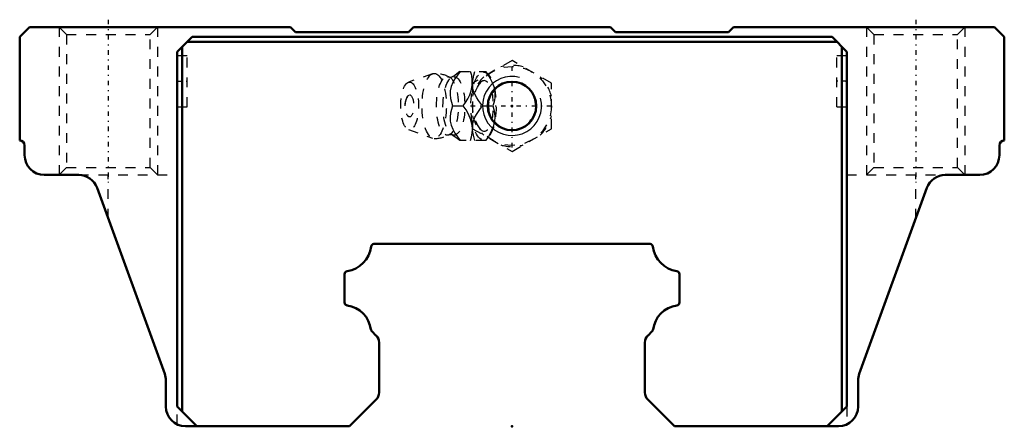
# Model space of a CAD drawing. Header units: millimetres. Extents: x -50 to 50, y 7 to 49.
import ezdxf

# ---------------------------------------------------------------- set-up
doc = ezdxf.new("R2010")
doc.units = ezdxf.units.MM
doc.linetypes.add('Center', pattern=[1.5, 0.45, -0.5, 0.05, -0.5])
doc.linetypes.add('Dashed', pattern=[2, 1, -1])
for name, color, linetype, lineweight in [('2d ConnectionPoints', 7, 'Continuous', 50), ('AM_0', 7, 'Continuous', 50), ('AM_5', 3, 'Continuous', 25), ('AM_7', 7, 'Center', 25), ('AM_9', 6, 'Dashed', 25)]:
    doc.layers.add(name, color=color, linetype=linetype, lineweight=lineweight)

# ---------------------------------------------------------------- blocks, each defined once
blk = doc.blocks.new('1_B_M6F_SHS_grease_nipple_joint_0_in_SHS35LC1SS_GK__BLOCK_B_M6F1__2')
at = {"layer": 'AM_5', "linetype": 'Dashed'}
blk.add_arc((0, 40), 2.39, 75, 15, dxfattribs=at)
at = {"layer": 'AM_7'}
for p, q in [((0, 35.8), (0, 44.2)), ((-4.2, 40), (4.2, 40))]:
    blk.add_line(p, q, dxfattribs=at)
at = {"layer": 'AM_9'}
for p, q in [((0, 44.62), (-4, 42.31)), ((4, 42.31), (0, 44.62)), ((-8.07, 43.27), (-10.52, 42.4)), ((-5.32, 43.5), (-2.67, 43.5)), ((-2.37, 43.15), (-2.67, 43.5)), ((-4, 42.31), (-4, 37.69)), ((4, 37.69), (4, 42.31)), ((-6.03, 40), (-4.96, 40)), ((-3, 40), (-1.93, 40)), ((-10.52, 37.6), (-8.07, 36.73)), ((-4.01, 37.67), (-4.01, 37.69)), ((-4, 37.69), (0, 35.38)), ((0, 35.38), (4, 37.69)), ((-2.67, 36.5), (-5.32, 36.5)), ((-2.67, 36.5), (-2.37, 36.85))]:
    blk.add_line(p, q, dxfattribs=at)
for points in [[(-5.27, 43.5), (-5.54, 43.14), (-5.8, 42.76), (-6.01, 42.38), (-6.18, 41.97), (-6.27, 41.55), (-6.29, 41.15), (-6.24, 40.75), (-6.14, 40.37), (-6.03, 40)], [(-5.31, 43.5), (-5.42, 43.41), (-5.6, 43.26), (-5.82, 43.1), (-6.07, 42.94), (-6.13, 42.91)], [(-4.96, 40), (-4.71, 40.36), (-4.48, 40.73), (-4.28, 41.13), (-4.14, 41.53), (-4.03, 42.09), (-4.03, 42.66), (-4.09, 43.09), (-4.2, 43.5)], [(-4, 41.94), (-4, 41.95), (-4.02, 42.35), (-3.96, 42.75), (-3.87, 43.13), (-3.76, 43.5)], [(-2.69, 43.5), (-2.43, 43.14), (-2.21, 42.77), (-2.01, 42.37), (-1.86, 41.97), (-1.76, 41.41), (-1.75, 40.84), (-1.82, 40.41), (-1.93, 40)], [(-6.13, 42.91), (-6.13, 42.9), (-6.17, 42.89), (-6.23, 42.88), (-6.3, 42.89), (-6.33, 42.9), (-6.34, 42.91)], [(-3, 40), (-3.4, 40.55), (-3.58, 40.83), (-3.74, 41.12), (-3.91, 41.52), (-4, 41.94)], [(-4.01, 37.69), (-4.04, 38.03), (-4.17, 38.59), (-4.42, 39.16), (-4.67, 39.59), (-4.96, 40)], [(-4, 38.05), (-3.92, 38.45), (-3.76, 38.85), (-3.53, 39.25), (-3.28, 39.63), (-3, 40)], [(-1.93, 40), (-1.83, 39.64), (-1.77, 39.27), (-1.74, 38.87), (-1.77, 38.47), (-1.9, 37.91), (-2.15, 37.34), (-2.4, 36.91), (-2.69, 36.5)], [(-6.03, 40), (-6.14, 39.64), (-6.23, 39.26), (-6.28, 38.88), (-6.27, 38.47), (-6.19, 38.05), (-6.02, 37.65), (-5.8, 37.25), (-5.55, 36.87), (-5.27, 36.5)], [(-4.01, 37.63), (-4.01, 38.02), (-4, 38.05)], [(-6.34, 37.09), (-6.32, 37.1), (-6.27, 37.11), (-6.2, 37.11), (-6.15, 37.1), (-6.13, 37.09)], [(-6.13, 37.09), (-6.01, 37.03), (-5.78, 36.87), (-5.57, 36.72), (-5.4, 36.58), (-5.31, 36.49)], [(-4.2, 36.5), (-4.1, 36.86), (-4.04, 37.23), (-4.01, 37.63), (-4.01, 37.67)], [(-3.76, 36.5), (-3.92, 37.05), (-3.98, 37.33), (-4.01, 37.62)]]:
    blk.add_lwpolyline(points, dxfattribs=at)
blk.add_circle((0, 40), 4, dxfattribs=at)
for centre, radius, start, end in [((0, 40), 4.12, 73.8624, 106.1376), ((-7.9, 40), 3.3, 61.7605, 90), ((0, 40), 4.12, 133.8624, 166.1376), ((0, 40), 4.12, 13.8624, 46.1376), ((-9.07, 40), 1.82, 148.3697, 211.6303), ((0, 40), 4.12, 193.8624, 226.1376), ((0, 40), 4.12, 313.8624, 346.1376), ((-7.9, 40), 3.3, 270, 298.2395), ((0, 40), 4.12, 253.8624, 286.1376)]:
    blk.add_arc(centre, radius, start, end, dxfattribs=at)
for centre, major_axis in [((-7.9, 40), (0, 3.3)), ((-2.89, 40), (0, 3.44)), ((-10.4, 40), (0, 2.42)), ((-6.56, 40), (0, 2.97)), ((-5.9, 40), (0, 2.97)), ((-10.4, 40), (0, 1.12))]:
    blk.add_ellipse(centre, major_axis=major_axis, ratio=0.37461, dxfattribs=at)
blk.add_ellipse((-2.84, 40), major_axis=(0, -2.57), ratio=0.37461, start_param=5.78106, end_param=9.9269, dxfattribs=at)
blk = doc.blocks.new('2_SHS35LCSSB_M6F1_Slide25_55_0_in_SHS35LC1SS_GK__BLOCK_B_M6F1__2')
at = {"layer": 'AM_0'}
for p, q in [((-49, 48), (-50, 47)), ((-22.5, 48), (-49, 48)), ((-22, 47.5), (-22.5, 48)), ((-10, 48), (-10.5, 47.5)), ((10, 48), (-10, 48)), ((10.5, 47.5), (10, 48)), ((22.5, 48), (22, 47.5)), ((49, 48), (22.5, 48)), ((50, 47), (49, 48)), ((-50, 47), (-50, 36.5)), ((-34, 45.5), (-32.5, 47)), ((-32.5, 47), (32.5, 47)), ((-10.5, 47.5), (-22, 47.5)), ((22, 47.5), (10.5, 47.5)), ((32.5, 47), (34, 45.5)), ((50, 36.5), (50, 47)), ((-33.5, 46), (-33.5, 9)), ((33, 46.5), (-33, 46.5)), ((33.5, 46), (33.5, 9)), ((-34, 45.5), (-34, 9.5)), ((34, 45.5), (34, 9.5)), ((-49.5, 36), (-49.5, 35)), ((49.5, 35), (49.5, 36)), ((-47.5, 33), (-44.01, 33)), ((44.01, 33), (47.5, 33)), ((-42.13, 31.68), (-35.27, 12.83)), ((35.27, 12.83), (42.13, 31.68)), ((14.02, 26), (-14.02, 26)), ((-17, 22.93), (-17, 20.07)), ((17, 20.07), (17, 22.93)), ((-14.24, 17.14), (-13.79, 16.69)), ((13.79, 16.69), (14.24, 17.14)), ((-13.5, 15.99), (-13.5, 10.91)), ((13.5, 10.91), (13.5, 15.99)), ((-35.15, 12.15), (-35.15, 9.5)), ((35.15, 9.5), (35.15, 12.15)), ((-13.79, 10.21), (-16.5, 7.5)), ((13.79, 10.21), (16.5, 7.5)), ((-32, 7.5), (-34, 9.5)), ((34, 9.5), (32, 7.5)), ((-33.15, 7.5), (-16.5, 7.5)), ((16.5, 7.5), (33.15, 7.5))]:
    blk.add_line(p, q, dxfattribs=at)
blk.add_circle((0, 40), 2.46, dxfattribs=at)
for centre, radius, start, end in [((-50, 36), 0.5, 360, 90), ((50, 36), 0.5, 90, 180), ((-47.5, 35), 2, 180, 270), ((47.5, 35), 2, 270, 0), ((-44.01, 31), 2, 20, 90), ((44.01, 31), 2, 90, 160), ((-14.02, 25.7), 0.298, 89.6096, 173.8875), ((14.02, 25.7), 0.298, 6.1125, 90.3904), ((-17.16, 26.06), 2.86, 278.3244, 353.5056), ((17.16, 26.06), 2.86, 186.4944, 261.6756), ((-16.7, 22.93), 0.302, 98.6391, 179.6913), ((16.7, 22.93), 0.302, 0.3087, 81.3609), ((-16.74, 20.04), 0.264, 172.7375, 268.9413), ((16.71, 20.06), 0.294, 277.4029, 0.9331), ((-17.16, 16.94), 2.86, 7.3662, 81.6915), ((17.16, 16.94), 2.86, 98.308, 172.6338), ((-14.02, 17.35), 0.3, 187.3662, 224.9988), ((14.02, 17.35), 0.3, 315.0012, 352.6338), ((-14.45, 16.01), 0.953, 358.8316, 46.1715), ((14.45, 16.01), 0.953, 133.8285, 181.1684), ((-37.15, 12.15), 2, 0, 20), ((37.15, 12.15), 2, 160, 180), ((-14.51, 10.92), 1.01, 315.2482, 359.7518), ((14.51, 10.92), 1.01, 180.2482, 224.7518), ((-33.15, 9.5), 2, 180, 270), ((33.15, 9.5), 2, 270, 0)]:
    blk.add_arc(centre, radius, start, end, dxfattribs=at)
at = {"layer": 'AM_5', "linetype": 'Dashed'}
for p, q in [((-46, 48), (-46, 33)), ((-36, 48), (-36, 33)), ((36, 48), (36, 33)), ((46, 48), (46, 33))]:
    blk.add_line(p, q, dxfattribs=at)
at = {"layer": 'AM_5'}
blk.add_arc((0, 40), 3, 75, 15, dxfattribs=at)
at = {"layer": 'AM_7'}
for p, q in [((-41, 48.75), (-41, 32.25)), ((41, 48.75), (41, 32.25)), ((-34.05, 42.5), (-32.95, 42.5)), ((34.05, 42.5), (32.95, 42.5))]:
    blk.add_line(p, q, dxfattribs=at)
at = {"layer": 'AM_9'}
for p, q in [((-46, 48), (-45.25, 47.25)), ((-36.75, 47.25), (-36, 48)), ((36, 48), (36.75, 47.25)), ((45.25, 47.25), (46, 48)), ((-45.25, 47.25), (-45.25, 33.75)), ((-45.25, 47.25), (-36.75, 47.25)), ((-36.75, 33.75), (-36.75, 47.25)), ((36.75, 47.25), (36.75, 33.75)), ((36.75, 47.25), (45.25, 47.25)), ((45.25, 33.75), (45.25, 47.25)), ((-33, 45.1), (-34, 45.1)), ((-33, 39.9), (-33, 45.1)), ((33, 39.9), (33, 45.1)), ((34, 45.1), (33, 45.1)), ((-34, 39.9), (-33, 39.9)), ((33, 39.9), (34, 39.9)), ((-45.25, 33.75), (-46, 33)), ((-45.25, 33.75), (-36.75, 33.75)), ((-44.01, 33), (-34, 33)), ((-41, 28.57), (-41, 33)), ((-36, 33), (-36.75, 33.75)), ((34, 33), (44.01, 33)), ((36.75, 33.75), (36, 33)), ((36.75, 33.75), (45.25, 33.75)), ((41, 28.57), (41, 33)), ((46, 33), (45.25, 33.75)), ((-34, 7.69), (-34, 9.5)), ((34, 9.5), (34, 7.69))]:
    blk.add_line(p, q, dxfattribs=at)

msp = doc.modelspace()

# ---------------------------------------------------------------- linework, layer by layer
at = {"layer": '2d ConnectionPoints'}
for p in [(-34, 42.5), (-34, 42.5), (34, 42.5), (34, 42.5), (0, 40), (0, 40), (0, 7.5)]:
    msp.add_point(p, dxfattribs=at)

# ---------------------------------------------------------------- block references
for name in ['2_SHS35LCSSB_M6F1_Slide25_55_0_in_SHS35LC1SS_GK__BLOCK_B_M6F1__2', '1_B_M6F_SHS_grease_nipple_joint_0_in_SHS35LC1SS_GK__BLOCK_B_M6F1__2']:
    msp.add_blockref(name, (0, 0))

doc.saveas('drawing.dxf')
